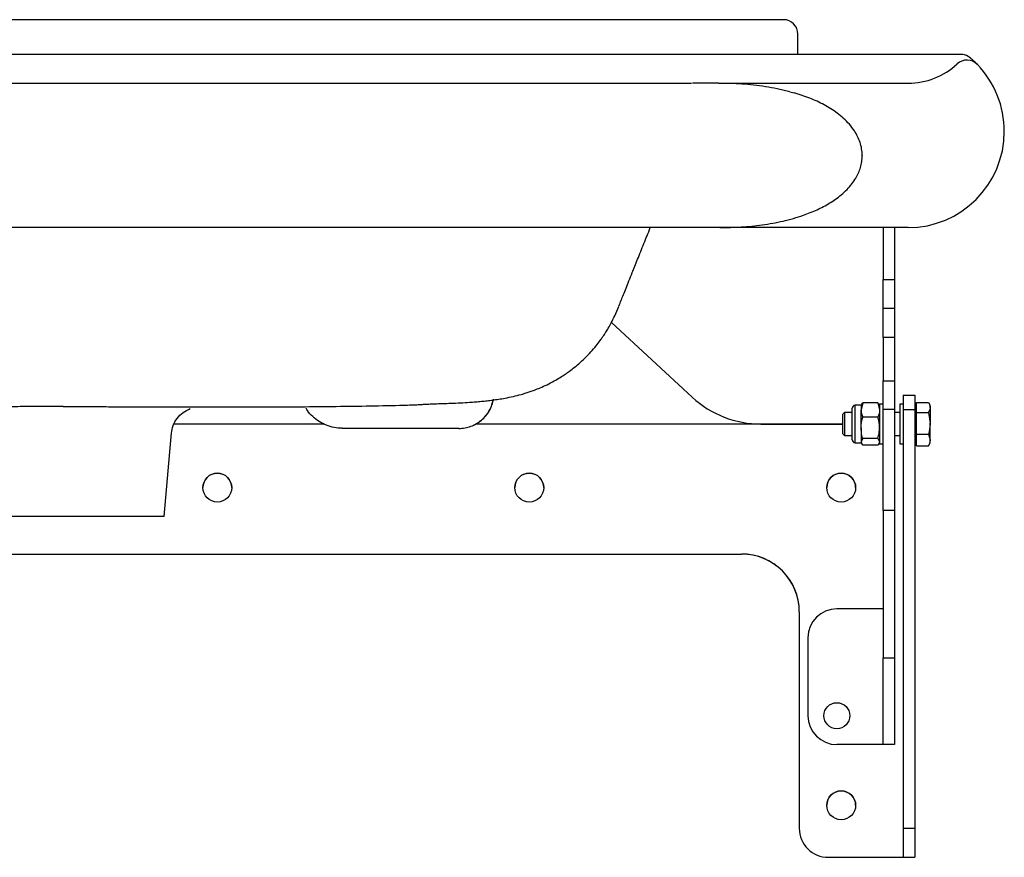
# Model space of a CAD drawing. Header units: millimetres. Extents: x 3286.948 to 3287.629, y 2527.995 to 2528.34.
# Tile 2 of 2: x 3287.289 to 3287.629, y 2528.05 to 2528.34. Entities that reach past the tile are written whole.
import ezdxf

# ---------------------------------------------------------------- set-up
doc = ezdxf.new("R2010")
doc.units = ezdxf.units.MM
doc.layers.add('SANINDUSA', color=3, linetype='Continuous')

msp = doc.modelspace()

# ---------------------------------------------------------------- linework, layer by layer
at = {"layer": 'SANINDUSA'}
for p, q in [((3287.552921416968, 2528.339952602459), (3287.052921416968, 2528.339952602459)), ((3287.557921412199, 2528.327952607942), (3287.557921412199, 2528.334952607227)), ((3287.596053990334, 2528.327952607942), (3287.01105399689, 2528.327952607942)), ((3287.613050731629, 2528.324619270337), (3287.613050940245, 2528.32461904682)), ((3287.620049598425, 2528.324422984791), (3287.620049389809, 2528.324423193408)), ((3287.530472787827, 2528.317952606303), (3287.521388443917, 2528.317952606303)), ((3287.534451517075, 2528.317887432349), (3287.530472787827, 2528.317952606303)), ((3287.530472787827, 2528.317952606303), (3287.534451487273, 2528.317952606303)), ((3287.555137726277, 2528.314944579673), (3287.550778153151, 2528.31600252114)), ((3287.556677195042, 2528.317952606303), (3287.596053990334, 2528.317952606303)), ((3287.555138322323, 2528.314944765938), (3287.556677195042, 2528.314599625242)), ((3287.580187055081, 2528.292952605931), (3287.580187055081, 2528.2928526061)), ((3287.303553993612, 2528.267952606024), (3287.076264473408, 2528.267952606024)), ((3287.596053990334, 2528.267952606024), (3287.530843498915, 2528.267952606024)), ((3287.587421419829, 2528.267952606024), (3287.587421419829, 2528.249952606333)), ((3287.591421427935, 2528.267952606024), (3287.591421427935, 2528.249952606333)), ((3287.587421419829, 2528.249952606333), (3287.591421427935, 2528.249952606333)), ((3287.587421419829, 2528.239952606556), (3287.587421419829, 2528.249952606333)), ((3287.591421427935, 2528.249952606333), (3287.591421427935, 2528.239952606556)), ((3287.591421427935, 2528.239952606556), (3287.587421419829, 2528.239952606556)), ((3287.587421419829, 2528.22995260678), (3287.587421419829, 2528.239952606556)), ((3287.591421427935, 2528.239952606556), (3287.591421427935, 2528.22995260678)), ((3287.493352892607, 2528.235092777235), (3287.52136603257, 2528.209234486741)), ((3287.591421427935, 2528.22995260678), (3287.587421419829, 2528.22995260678)), ((3287.587421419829, 2528.22995260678), (3287.587421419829, 2528.214952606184)), ((3287.591421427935, 2528.22995260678), (3287.591421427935, 2528.214952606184)), ((3287.587421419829, 2528.214952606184), (3287.591421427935, 2528.214952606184)), ((3287.587421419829, 2528.204952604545), (3287.587421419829, 2528.214952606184)), ((3287.591421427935, 2528.214952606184), (3287.591421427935, 2528.204952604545)), ((3287.594421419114, 2528.209963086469), (3287.59842142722, 2528.209963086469)), ((3287.594421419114, 2528.209963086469), (3287.594421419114, 2528.204970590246)), ((3287.59842142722, 2528.209963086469), (3287.59842142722, 2528.204970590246)), ((3287.579781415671, 2528.206452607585), (3287.577741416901, 2528.206452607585)), ((3287.577741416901, 2528.198671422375), (3287.577741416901, 2528.206452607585)), ((3287.580361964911, 2528.207310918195), (3287.579781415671, 2528.204830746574)), ((3287.580017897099, 2528.206862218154), (3287.579781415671, 2528.206452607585)), ((3287.579781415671, 2528.206452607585), (3287.579781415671, 2528.204830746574)), ((3287.580103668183, 2528.20681269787), (3287.580361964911, 2528.207310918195)), ((3287.585640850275, 2528.207310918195), (3287.580361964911, 2528.207310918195)), ((3287.585640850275, 2528.207310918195), (3287.586221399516, 2528.204830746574)), ((3287.585899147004, 2528.20681269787), (3287.585640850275, 2528.207310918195)), ((3287.586221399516, 2528.206452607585), (3287.585984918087, 2528.206862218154)), ((3287.587421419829, 2528.206837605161), (3287.586221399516, 2528.206837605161)), ((3287.586221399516, 2528.206837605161), (3287.586221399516, 2528.19306760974)), ((3287.594421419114, 2528.206837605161), (3287.5932213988, 2528.206837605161)), ((3287.5932213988, 2528.206837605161), (3287.5932213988, 2528.19306760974)), ((3287.599021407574, 2528.206452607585), (3287.59842142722, 2528.206452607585)), ((3287.599021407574, 2528.205699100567), (3287.599021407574, 2528.207452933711)), ((3287.599021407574, 2528.207452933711), (3287.603140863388, 2528.207452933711)), ((3287.603721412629, 2528.206452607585), (3287.603229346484, 2528.207304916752)), ((3287.603721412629, 2528.205699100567), (3287.603721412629, 2528.206452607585)), ((3287.332478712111, 2528.205941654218), (3287.333873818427, 2528.205939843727)), ((3287.574111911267, 2528.203952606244), (3287.573421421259, 2528.20326210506)), ((3287.573421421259, 2528.20326210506), (3287.573421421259, 2528.202878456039)), ((3287.573421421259, 2528.202878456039), (3287.573421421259, 2528.196643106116)), ((3287.576721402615, 2528.203952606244), (3287.574111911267, 2528.203952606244)), ((3287.574111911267, 2528.203952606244), (3287.574111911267, 2528.203488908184)), ((3287.574111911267, 2528.203488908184), (3287.574111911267, 2528.195952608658)), ((3287.576721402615, 2528.198872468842), (3287.576721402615, 2528.205432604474)), ((3287.579781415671, 2528.198671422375), (3287.579781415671, 2528.204830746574)), ((3287.591421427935, 2528.204952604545), (3287.587421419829, 2528.204952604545)), ((3287.587421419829, 2528.169952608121), (3287.587421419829, 2528.204952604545)), ((3287.591421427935, 2528.204952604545), (3287.591421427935, 2528.169952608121)), ((3287.5932213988, 2528.203952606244), (3287.591421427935, 2528.203952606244)), ((3287.594421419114, 2528.204970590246), (3287.59842142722, 2528.204970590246)), ((3287.594421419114, 2528.204970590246), (3287.594421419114, 2528.059970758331)), ((3287.59842142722, 2528.204970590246), (3287.59842142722, 2528.059970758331)), ((3287.599021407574, 2528.203945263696), (3287.599021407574, 2528.205699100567)), ((3287.599021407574, 2528.200195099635), (3287.599021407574, 2528.203945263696)), ((3287.599021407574, 2528.203945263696), (3287.603140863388, 2528.203945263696)), ((3287.603140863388, 2528.203945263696), (3287.603721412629, 2528.200195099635)), ((3287.603721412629, 2528.205699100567), (3287.603721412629, 2528.200195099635)), ((3287.393893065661, 2528.199928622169), (3287.341948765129, 2528.199928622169)), ((3287.573421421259, 2528.199928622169), (3287.446322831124, 2528.199928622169)), ((3287.545105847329, 2528.199952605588), (3287.573421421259, 2528.199952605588)), ((3287.585640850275, 2528.202350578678), (3287.580361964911, 2528.202350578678)), ((3287.599021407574, 2528.196444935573), (3287.599021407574, 2528.200195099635)), ((3287.603721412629, 2528.194448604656), (3287.603721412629, 2528.200195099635)), ((3287.338553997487, 2528.167952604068), (3287.341081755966, 2528.196845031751)), ((3287.440544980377, 2528.198427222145), (3287.400175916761, 2528.198479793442)), ((3287.400175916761, 2528.198479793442), (3287.400175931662, 2528.198473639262)), ((3287.400175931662, 2528.198473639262), (3287.440544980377, 2528.198422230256)), ((3287.573421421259, 2528.196643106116), (3287.574111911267, 2528.195952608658)), ((3287.576721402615, 2528.194472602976), (3287.576721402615, 2528.198872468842)), ((3287.577741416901, 2528.193452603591), (3287.577741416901, 2528.198671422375)), ((3287.579781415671, 2528.198671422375), (3287.579781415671, 2528.193793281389)), ((3287.599021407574, 2528.196444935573), (3287.603140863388, 2528.196444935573)), ((3287.599021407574, 2528.194448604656), (3287.599021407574, 2528.196444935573)), ((3287.603140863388, 2528.196444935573), (3287.603721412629, 2528.194448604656)), ((3287.574111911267, 2528.195952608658), (3287.576721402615, 2528.195952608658)), ((3287.577741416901, 2528.193452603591), (3287.579781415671, 2528.193452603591)), ((3287.580361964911, 2528.194992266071), (3287.579781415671, 2528.193793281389)), ((3287.579781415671, 2528.193793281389), (3287.579781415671, 2528.193452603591)), ((3287.579781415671, 2528.193452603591), (3287.580017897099, 2528.193042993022)), ((3287.585640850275, 2528.194992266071), (3287.580361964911, 2528.194992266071)), ((3287.585640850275, 2528.192594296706), (3287.580361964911, 2528.192594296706)), ((3287.585640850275, 2528.194992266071), (3287.586221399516, 2528.193793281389)), ((3287.585984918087, 2528.193042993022), (3287.586221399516, 2528.193452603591)), ((3287.586221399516, 2528.19306760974), (3287.587421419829, 2528.19306760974)), ((3287.591421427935, 2528.195952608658), (3287.5932213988, 2528.195952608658)), ((3287.5932213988, 2528.19306760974), (3287.594421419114, 2528.19306760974)), ((3287.59842142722, 2528.193452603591), (3287.599021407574, 2528.193452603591)), ((3287.599021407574, 2528.19245228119), (3287.599021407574, 2528.194448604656)), ((3287.603140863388, 2528.19245228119), (3287.60321107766, 2528.19262347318)), ((3287.603229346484, 2528.192600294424), (3287.603721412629, 2528.193452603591)), ((3287.603721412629, 2528.193452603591), (3287.603721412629, 2528.194448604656)), ((3287.599021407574, 2528.19245228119), (3287.603140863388, 2528.19245228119)), ((3287.591421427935, 2528.169952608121), (3287.587421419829, 2528.169952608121)), ((3287.587421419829, 2528.169952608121), (3287.587421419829, 2528.118952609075)), ((3287.591421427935, 2528.169952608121), (3287.591421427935, 2528.118952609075)), ((3287.303553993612, 2528.167952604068), (3287.268553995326, 2528.167952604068)), ((3287.338553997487, 2528.167952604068), (3287.303553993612, 2528.167952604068)), ((3287.0674214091, 2528.15492866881), (3287.538421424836, 2528.15492866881)), ((3287.0674214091, 2528.154922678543), (3287.538421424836, 2528.154922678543)), ((3287.538421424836, 2528.15492866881), (3287.538421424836, 2528.154922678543)), ((3287.558421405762, 2528.134928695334), (3287.558421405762, 2528.05992878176)), ((3287.587421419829, 2528.135952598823), (3287.571421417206, 2528.135952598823)), ((3287.561421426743, 2528.12595260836), (3287.561421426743, 2528.098952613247)), ((3287.587421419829, 2528.118952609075), (3287.591421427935, 2528.118952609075)), ((3287.587421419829, 2528.088952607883), (3287.587421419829, 2528.118952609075)), ((3287.591421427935, 2528.118952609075), (3287.591421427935, 2528.088952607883)), ((3287.587421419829, 2528.088952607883), (3287.571421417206, 2528.088952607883)), ((3287.591421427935, 2528.088952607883), (3287.587421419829, 2528.088952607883)), ((3287.558421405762, 2528.05992878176), (3287.558421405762, 2528.059922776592)), ((3287.594421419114, 2528.059970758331), (3287.594421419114, 2528.0499557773)), ((3287.594421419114, 2528.059970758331), (3287.59842142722, 2528.059970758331)), ((3287.59842142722, 2528.059970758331), (3287.59842142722, 2528.0499557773)), ((3287.568421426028, 2528.049928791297), (3287.568421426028, 2528.04992280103)), ((3287.568421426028, 2528.049928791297), (3287.594421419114, 2528.049928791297)), ((3287.568421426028, 2528.04992280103), (3287.594421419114, 2528.04992280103)), ((3287.594421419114, 2528.0499557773), (3287.59842142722, 2528.0499557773)), ((3287.594421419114, 2528.0499557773), (3287.594421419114, 2528.049928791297)), ((3287.59842142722, 2528.0499557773), (3287.59842142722, 2528.049928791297))]:
    msp.add_line(p, q, dxfattribs=at)
for centre, radius in [((3287.356921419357, 2528.177928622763), 0.004999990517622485), ((3287.464921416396, 2528.177928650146), 0.004999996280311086), ((3287.5729214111, 2528.177928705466), 0.00500001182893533), ((3287.571421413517, 2528.098952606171), 0.004500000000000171), ((3287.572921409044, 2528.067928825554), 0.005000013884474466)]:
    msp.add_circle(centre, radius, dxfattribs=at)
for centre, radius, start, end in [((3287.552921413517, 2528.334952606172), 0.005, 0, 90), ((3287.61645007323, 2528.320952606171), 0.004999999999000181, 43.95694655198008, 132.8334280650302), ((3287.616450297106, 2528.320952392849), 0.004999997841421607, 43.95702958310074, 132.8336153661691), ((3287.61445798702, 2528.323531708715), 0.004423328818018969, 57.0378397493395, 91.89910698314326), ((3287.596053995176, 2528.342952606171), 0.02500000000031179, 270.0000000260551, 312.8334280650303), ((3287.596053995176, 2528.301285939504), 0.03333333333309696, 0, 43.95644104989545), ((3287.596053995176, 2528.301285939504), 0.03333333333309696, 270.0000000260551, 0), ((3287.545105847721, 2528.234952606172), 0.03499999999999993, 227.2906100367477, 270), ((3287.577741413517, 2528.205432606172), 0.001020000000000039, 90, 180), ((3287.577741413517, 2528.194472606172), 0.001020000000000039, 180, 270), ((3287.356921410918, 2528.177922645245), 0.004999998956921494, 6.190692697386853e-05, 179.999938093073), ((3287.464921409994, 2528.177922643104), 0.005000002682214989, 8.645083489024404e-05, 179.9999135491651), ((3287.572921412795, 2528.17792262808), 0.005000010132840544, 0.0002586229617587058, 179.9997413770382), ((3287.538421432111, 2528.134928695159), 0.01999997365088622, 4.950469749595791e-07, 90.00002084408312), ((3287.53842142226, 2528.134922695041), 0.01999998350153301, 2.871272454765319e-05, 89.99999262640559), ((3287.571421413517, 2528.125952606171), 0.01, 90, 180), ((3287.571421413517, 2528.098952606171), 0.01, 180, 270), ((3287.572921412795, 2528.067922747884), 0.005000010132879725, 0.0003439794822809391, 179.9996560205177), ((3287.568421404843, 2528.059928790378), 0.009999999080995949, 180.000049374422, 270.0001213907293), ((3287.568421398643, 2528.059922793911), 0.009999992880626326, 180.0000992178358, 270.0001569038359), ((3287.595425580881, 2528.714900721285), 0.6649786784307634, 269.9134795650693, 270.2581284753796)]:
    msp.add_arc(centre, radius, start, end, dxfattribs=at)
for points, knots in [([(3287.614311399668, 2528.327952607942), (3287.613199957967, 2528.327952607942), (3287.610945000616, 2528.327952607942), (3287.606418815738, 2528.327952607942), (3287.601368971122, 2528.327952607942), (3287.597808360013, 2528.327952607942), (3287.596053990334, 2528.327952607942)], [0, 0, 0, 0, 0.2465314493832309, 0.5001772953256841, 0.753729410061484, 1, 1, 1, 1]), ([(3287.619507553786, 2528.32497668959), (3287.619169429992, 2528.325301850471), (3287.618479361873, 2528.325965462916), (3287.617410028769, 2528.326811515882), (3287.616864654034, 2528.327243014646)], [0, 0, 0, 0, 0.4899861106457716, 0.9999999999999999, 0.9999999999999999, 0.9999999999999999, 0.9999999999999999]), ([(3287.620049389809, 2528.324423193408), (3287.620026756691, 2528.324447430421), (3287.619982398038, 2528.32449493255), (3287.61965405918, 2528.32482464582), (3287.619493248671, 2528.324986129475)], [0, 0, 0, 0, 0.5102300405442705, 1, 1, 1, 1]), ([(3287.086069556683, 2528.317952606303), (3287.088376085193, 2528.317952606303), (3287.093078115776, 2528.317952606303), (3287.1013885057, 2528.317952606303), (3287.1106586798, 2528.317952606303), (3287.120844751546, 2528.317952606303), (3287.131855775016, 2528.317952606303), (3287.143621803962, 2528.317952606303), (3287.156052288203, 2528.317952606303), (3287.169105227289, 2528.317952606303), (3287.182724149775, 2528.317952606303), (3287.19684731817, 2528.317952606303), (3287.211384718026, 2528.317952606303), (3287.226242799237, 2528.317952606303), (3287.241377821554, 2528.317952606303), (3287.256734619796, 2528.317952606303), (3287.272275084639, 2528.317952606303), (3287.287901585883, 2528.317952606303), (3287.2983452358, 2528.317952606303), (3287.303553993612, 2528.317952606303)], [0, 0, 0, 0, 0.05722647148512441, 0.1166604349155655, 0.1759454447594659, 0.2353780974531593, 0.294882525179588, 0.354226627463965, 0.4134731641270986, 0.4724074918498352, 0.5314541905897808, 0.5904650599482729, 0.6492873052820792, 0.7080041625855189, 0.7663986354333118, 0.8248942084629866, 0.8833727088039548, 0.9418322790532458, 1, 1, 1, 1]), ([(3287.303553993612, 2528.317952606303), (3287.308762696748, 2528.317952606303), (3287.319206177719, 2528.317952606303), (3287.334832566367, 2528.317952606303), (3287.350372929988, 2528.317952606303), (3287.365729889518, 2528.317952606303), (3287.380864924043, 2528.317952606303), (3287.39572299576, 2528.317952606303), (3287.41026029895, 2528.317952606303), (3287.42438345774, 2528.317952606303), (3287.438002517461, 2528.317952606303), (3287.451055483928, 2528.317952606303), (3287.463485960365, 2528.317952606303), (3287.475251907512, 2528.317952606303), (3287.486262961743, 2528.317952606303), (3287.496449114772, 2528.317952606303), (3287.505719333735, 2528.317952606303), (3287.514029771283, 2528.317952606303), (3287.518731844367, 2528.317952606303), (3287.521038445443, 2528.317952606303)], [0, 0, 0, 0, 0.05816711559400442, 0.1166254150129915, 0.1751045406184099, 0.2335995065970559, 0.2919958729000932, 0.3507114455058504, 0.4095330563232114, 0.4685445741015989, 0.5275906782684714, 0.5865269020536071, 0.6457721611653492, 0.7051155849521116, 0.7646206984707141, 0.8240526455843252, 0.8833396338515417, 0.9427722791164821, 1, 1, 1, 1]), ([(3287.534451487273, 2528.317952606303), (3287.535682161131, 2528.317952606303), (3287.537892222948, 2528.317952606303), (3287.540359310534, 2528.317952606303), (3287.54246728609, 2528.317952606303), (3287.543451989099, 2528.317952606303), (3287.544586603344, 2528.317952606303), (3287.545720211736, 2528.317952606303), (3287.546786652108, 2528.317952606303), (3287.547890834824, 2528.317952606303), (3287.54892539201, 2528.317952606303), (3287.549991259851, 2528.317952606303), (3287.550982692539, 2528.317952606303), (3287.551913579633, 2528.317952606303), (3287.552961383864, 2528.317952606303), (3287.554083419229, 2528.317952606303), (3287.555152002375, 2528.317952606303), (3287.555876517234, 2528.317952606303), (3287.556325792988, 2528.317952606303), (3287.556568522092, 2528.317952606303), (3287.556651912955, 2528.317952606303), (3287.556671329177, 2528.317952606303), (3287.556674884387, 2528.317952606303), (3287.556677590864, 2528.317952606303), (3287.556678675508, 2528.317952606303), (3287.556679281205, 2528.317952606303)], [0, 0, 0, 0, 0.03668097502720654, 0.09205119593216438, 0.1473681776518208, 0.2025628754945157, 0.2513021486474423, 0.2943280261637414, 0.3496594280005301, 0.3880970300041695, 0.4364576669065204, 0.4844658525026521, 0.5302220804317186, 0.5731644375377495, 0.6185173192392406, 0.6903536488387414, 0.7623836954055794, 0.8336518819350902, 0.8800364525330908, 0.9266436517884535, 0.9676837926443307, 0.9746208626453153, 0.9808419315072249, 0.989301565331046, 1, 1, 1, 1]), ([(3287.550778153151, 2528.316002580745), (3287.548076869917, 2528.316493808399), (3287.542695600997, 2528.317472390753), (3287.537192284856, 2528.317749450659), (3287.534451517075, 2528.317887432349)], [0, 0, 0, 0, 0.5019788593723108, 1, 1, 1, 1]), ([(3287.580187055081, 2528.292952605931), (3287.580150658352, 2528.293713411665), (3287.580076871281, 2528.295255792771), (3287.57950346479, 2528.297465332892), (3287.578639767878, 2528.299568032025), (3287.577411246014, 2528.30169127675), (3287.575779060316, 2528.303806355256), (3287.57377165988, 2528.305828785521), (3287.570908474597, 2528.308166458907), (3287.567006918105, 2528.310586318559), (3287.562009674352, 2528.312900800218), (3287.558468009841, 2528.314029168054), (3287.556677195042, 2528.314599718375)], [0, 0, 0, 0, 0.06223658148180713, 0.1261721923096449, 0.1872389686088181, 0.2520813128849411, 0.3339755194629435, 0.4173719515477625, 0.5016313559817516, 0.6618056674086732, 0.8289946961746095, 1, 1, 1, 1]), ([(3287.530843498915, 2528.267952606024), (3287.5333214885, 2528.267996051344), (3287.538266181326, 2528.268082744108), (3287.545595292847, 2528.268832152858), (3287.552824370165, 2528.270122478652), (3287.559163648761, 2528.271905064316), (3287.564558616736, 2528.274051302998), (3287.568954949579, 2528.276358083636), (3287.572401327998, 2528.2787782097), (3287.57490755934, 2528.281083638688), (3287.576612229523, 2528.283031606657), (3287.577943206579, 2528.28497695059), (3287.578934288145, 2528.286891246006), (3287.579636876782, 2528.288801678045), (3287.580098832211, 2528.290792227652), (3287.580157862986, 2528.292170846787), (3287.580187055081, 2528.2928526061)], [0, 0, 0, 0, 0.1246672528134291, 0.2487666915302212, 0.3728297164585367, 0.4977313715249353, 0.5836033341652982, 0.6676505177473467, 0.7483543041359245, 0.7935842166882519, 0.8353888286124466, 0.8741185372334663, 0.906336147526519, 0.9369479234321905, 0.9688192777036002, 1, 1, 1, 1]), ([(3287.530843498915, 2528.267952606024), (3287.520252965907, 2528.267952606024), (3287.499065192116, 2528.267952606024), (3287.466901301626, 2528.267952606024), (3287.434503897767, 2528.267952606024), (3287.40189837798, 2528.267952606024), (3287.369170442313, 2528.267952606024), (3287.336374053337, 2528.267952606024), (3287.314491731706, 2528.267952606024), (3287.303553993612, 2528.267952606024)], [0, 0, 0, 0, 0.1426991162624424, 0.2854886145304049, 0.4284848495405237, 0.5715132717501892, 0.714510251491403, 0.8572997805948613, 1, 1, 1, 1]), ([(3287.495923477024, 2528.240723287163), (3287.495964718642, 2528.240817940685), (3287.496173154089, 2528.241296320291), (3287.496751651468, 2528.242781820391), (3287.497517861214, 2528.244683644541), (3287.498412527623, 2528.246923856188), (3287.499421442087, 2528.249445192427), (3287.500720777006, 2528.252693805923), (3287.502409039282, 2528.256914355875), (3287.504498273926, 2528.262137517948), (3287.506076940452, 2528.266084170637), (3287.506824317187, 2528.267952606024)], [0, 0, 0, 0, 0.02778320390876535, 0.1404165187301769, 0.250316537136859, 0.3577096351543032, 0.4637066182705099, 0.5690845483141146, 0.7167481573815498, 0.8659021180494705, 1, 1, 1, 1]), ([(3287.425724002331, 2528.206633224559), (3287.425786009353, 2528.206635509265), (3287.426574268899, 2528.206664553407), (3287.427853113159, 2528.206754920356), (3287.429580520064, 2528.206854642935), (3287.431200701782, 2528.206925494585), (3287.433179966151, 2528.206997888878), (3287.435402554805, 2528.207066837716), (3287.438088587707, 2528.20714450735), (3287.44104559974, 2528.20726821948), (3287.443909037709, 2528.207440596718), (3287.446291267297, 2528.207619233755), (3287.448324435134, 2528.207799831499), (3287.450294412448, 2528.208004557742), (3287.452255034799, 2528.208242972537), (3287.454307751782, 2528.208534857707), (3287.45670332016, 2528.208938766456), (3287.459370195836, 2528.209489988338), (3287.461780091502, 2528.2101003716), (3287.463695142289, 2528.210665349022), (3287.465195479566, 2528.211153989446), (3287.466841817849, 2528.211741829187), (3287.468813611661, 2528.212525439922), (3287.471122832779, 2528.213568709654), (3287.473449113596, 2528.214773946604), (3287.475538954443, 2528.215999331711), (3287.477292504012, 2528.217135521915), (3287.478986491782, 2528.218331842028), (3287.480728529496, 2528.219672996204), (3287.48269526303, 2528.221344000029), (3287.484734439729, 2528.223283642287), (3287.4867100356, 2528.225400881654), (3287.488390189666, 2528.227424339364), (3287.489565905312, 2528.228984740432), (3287.490381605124, 2528.230147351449), (3287.490957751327, 2528.231007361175), (3287.491582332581, 2528.231980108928), (3287.492380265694, 2528.23329768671), (3287.49338284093, 2528.235105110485), (3287.494588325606, 2528.237519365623), (3287.495435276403, 2528.239534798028), (3287.495890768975, 2528.240618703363)], [0, 0, 0, 0, 0.001464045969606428, 0.01861157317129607, 0.03091849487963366, 0.04966630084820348, 0.0751398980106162, 0.1074794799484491, 0.146608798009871, 0.2087793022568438, 0.2654546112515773, 0.3047119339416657, 0.3410743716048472, 0.3755879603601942, 0.4086341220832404, 0.4404282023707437, 0.4750323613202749, 0.5148853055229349, 0.5525177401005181, 0.5760532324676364, 0.5936561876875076, 0.6108280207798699, 0.6324969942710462, 0.6588373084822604, 0.6863734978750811, 0.7096218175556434, 0.7284512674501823, 0.7442869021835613, 0.7632061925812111, 0.7859170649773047, 0.8119012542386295, 0.8376533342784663, 0.8618378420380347, 0.8819272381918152, 0.8930056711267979, 0.9013652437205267, 0.9102892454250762, 0.924917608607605, 0.9452711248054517, 0.9705666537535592, 1, 1, 1, 1]), ([(3287.333873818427, 2528.205939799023), (3287.334036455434, 2528.20593956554), (3287.336232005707, 2528.205936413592), (3287.340539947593, 2528.205928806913), (3287.346896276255, 2528.205916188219), (3287.35350050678, 2528.205902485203), (3287.362278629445, 2528.205887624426), (3287.37302596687, 2528.205884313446), (3287.385668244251, 2528.205931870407), (3287.397915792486, 2528.206042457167), (3287.409799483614, 2528.206229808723), (3287.41937843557, 2528.206425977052), (3287.424962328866, 2528.206598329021), (3287.426724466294, 2528.206652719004)], [0, 0, 0, 0, 0.005202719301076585, 0.07023513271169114, 0.1400893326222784, 0.2131976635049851, 0.2878736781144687, 0.4295610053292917, 0.5648390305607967, 0.6947329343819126, 0.8205433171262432, 0.9433679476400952, 1, 1, 1, 1]), ([(3287.440544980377, 2528.198427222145), (3287.441259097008, 2528.198465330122), (3287.442681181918, 2528.198541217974), (3287.444750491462, 2528.199128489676), (3287.446686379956, 2528.200040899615), (3287.44843646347, 2528.201290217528), (3287.449943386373, 2528.202825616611), (3287.451147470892, 2528.20461042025), (3287.451998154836, 2528.206442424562), (3287.45226236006, 2528.207706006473), (3287.452379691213, 2528.208267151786)], [0, 0, 0, 0, 0.1284451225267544, 0.2557843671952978, 0.384016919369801, 0.5116711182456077, 0.640172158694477, 0.7683601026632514, 0.8971308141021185, 1, 1, 1, 1]), ([(3287.445605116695, 2528.199599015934), (3287.445950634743, 2528.199746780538), (3287.446947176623, 2528.200172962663), (3287.448409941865, 2528.201244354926), (3287.449935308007, 2528.20274483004), (3287.451157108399, 2528.204517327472), (3287.452073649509, 2528.206476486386), (3287.452368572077, 2528.207882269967), (3287.452516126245, 2528.208585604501)], [0, 0, 0, 0, 0.09515255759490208, 0.2744386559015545, 0.4552696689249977, 0.6360192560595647, 0.8178949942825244, 1, 1, 1, 1]), ([(3287.603238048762, 2528.20728064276), (3287.603279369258, 2528.207210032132), (3287.603580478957, 2528.206695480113), (3287.603656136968, 2528.206160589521), (3287.603721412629, 2528.205699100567)], [0, 0, 0, 0, 0.1372273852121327, 1, 1, 1, 1]), ([(3287.303553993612, 2528.205971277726), (3287.301308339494, 2528.205970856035), (3287.296825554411, 2528.205970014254), (3287.290223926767, 2528.20596289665), (3287.283887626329, 2528.205953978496), (3287.27795484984, 2528.205945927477), (3287.272984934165, 2528.205939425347), (3287.270314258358, 2528.205936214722), (3287.269208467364, 2528.205934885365)], [0, 0, 0, 0, 0.1752413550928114, 0.3498175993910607, 0.5256019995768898, 0.7000188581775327, 0.8757930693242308, 0.9999999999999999, 0.9999999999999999, 0.9999999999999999, 0.9999999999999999]), ([(3287.303553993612, 2528.205971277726), (3287.305799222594, 2528.205970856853), (3287.310281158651, 2528.205970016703), (3287.316889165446, 2528.205962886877), (3287.32320114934, 2528.205954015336), (3287.32847515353, 2528.20594681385), (3287.331360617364, 2528.205943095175), (3287.332478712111, 2528.205941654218)], [0, 0, 0, 0, 0.2162512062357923, 0.4316816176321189, 0.6486025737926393, 0.8638362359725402, 1, 1, 1, 1]), ([(3287.34107783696, 2528.196800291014), (3287.341222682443, 2528.197676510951), (3287.341521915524, 2528.199486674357), (3287.342914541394, 2528.201969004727), (3287.344943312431, 2528.204080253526), (3287.3466989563, 2528.204900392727), (3287.347571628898, 2528.205308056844)], [0, 0, 0, 0, 0.2356135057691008, 0.4867487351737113, 0.7448797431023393, 1, 1, 1, 1]), ([(3287.400175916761, 2528.198479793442), (3287.399239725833, 2528.19853170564), (3287.397365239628, 2528.198635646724), (3287.394657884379, 2528.19945141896), (3287.392133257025, 2528.200715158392), (3287.389925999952, 2528.202451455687), (3287.388398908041, 2528.204041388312), (3287.387783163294, 2528.20511800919), (3287.38763009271, 2528.205385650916)], [0, 0, 0, 0, 0.1875993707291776, 0.3756204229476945, 0.5628223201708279, 0.7510487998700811, 0.9381121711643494, 1, 1, 1, 1]), ([(3287.579781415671, 2528.204830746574), (3287.579781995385, 2528.204771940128), (3287.579790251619, 2528.20393442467), (3287.58008650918, 2528.203113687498), (3287.580361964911, 2528.202350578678)], [0, 0, 0, 0, 0.07021535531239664, 1, 1, 1, 1]), ([(3287.586221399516, 2528.204830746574), (3287.586220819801, 2528.204771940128), (3287.586212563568, 2528.20393442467), (3287.585916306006, 2528.203113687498), (3287.585640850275, 2528.202350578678)], [0, 0, 0, 0, 0.07021535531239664, 1, 1, 1, 1]), ([(3287.603721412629, 2528.205699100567), (3287.603714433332, 2528.205555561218), (3287.603685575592, 2528.204962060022), (3287.603375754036, 2528.204383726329), (3287.603140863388, 2528.203945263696)], [0, 0, 0, 0, 0.2418518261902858, 0.9999999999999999, 0.9999999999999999, 0.9999999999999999, 0.9999999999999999]), ([(3287.579781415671, 2528.198671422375), (3287.579790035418, 2528.199005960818), (3287.579822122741, 2528.20025129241), (3287.580133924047, 2528.201463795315), (3287.580361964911, 2528.202350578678)], [0, 0, 0, 0, 0.2686340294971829, 0.9999999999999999, 0.9999999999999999, 0.9999999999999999, 0.9999999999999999]), ([(3287.586221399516, 2528.198671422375), (3287.586212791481, 2528.199005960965), (3287.586180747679, 2528.20025129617), (3287.585868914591, 2528.201463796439), (3287.585640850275, 2528.202350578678)], [0, 0, 0, 0, 0.2686333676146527, 1, 1, 1, 1]), ([(3287.603721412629, 2528.200195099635), (3287.603720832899, 2528.200106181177), (3287.603712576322, 2528.198839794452), (3287.603416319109, 2528.197598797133), (3287.603140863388, 2528.196444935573)], [0, 0, 0, 0, 0.0702143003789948, 1, 1, 1, 1]), ([(3287.580361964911, 2528.194992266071), (3287.580274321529, 2528.195301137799), (3287.579934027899, 2528.196500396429), (3287.579846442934, 2528.197746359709), (3287.579781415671, 2528.198671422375)], [0, 0, 0, 0, 0.2575522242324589, 1, 1, 1, 1]), ([(3287.585640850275, 2528.194992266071), (3287.585728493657, 2528.195301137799), (3287.586068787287, 2528.196500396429), (3287.586156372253, 2528.197746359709), (3287.586221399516, 2528.198671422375)], [0, 0, 0, 0, 0.2575522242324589, 1, 1, 1, 1]), ([(3287.579781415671, 2528.193793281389), (3287.579781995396, 2528.193764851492), (3287.579790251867, 2528.193359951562), (3287.580086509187, 2528.19296319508), (3287.580361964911, 2528.192594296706)], [0, 0, 0, 0, 0.07021462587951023, 1, 1, 1, 1]), ([(3287.586221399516, 2528.193793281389), (3287.58622081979, 2528.193764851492), (3287.58621256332, 2528.193359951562), (3287.585916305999, 2528.19296319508), (3287.585640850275, 2528.192594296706)], [0, 0, 0, 0, 0.07021462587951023, 1, 1, 1, 1]), ([(3287.603721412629, 2528.194448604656), (3287.603720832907, 2528.194401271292), (3287.603712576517, 2528.193727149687), (3287.603416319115, 2528.193066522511), (3287.603140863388, 2528.19245228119)], [0, 0, 0, 0, 0.07021487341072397, 0.9999999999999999, 0.9999999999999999, 0.9999999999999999, 0.9999999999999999])]:
    msp.add_open_spline(points, degree=3, knots=knots, dxfattribs=at)

doc.saveas('drawing.dxf')
